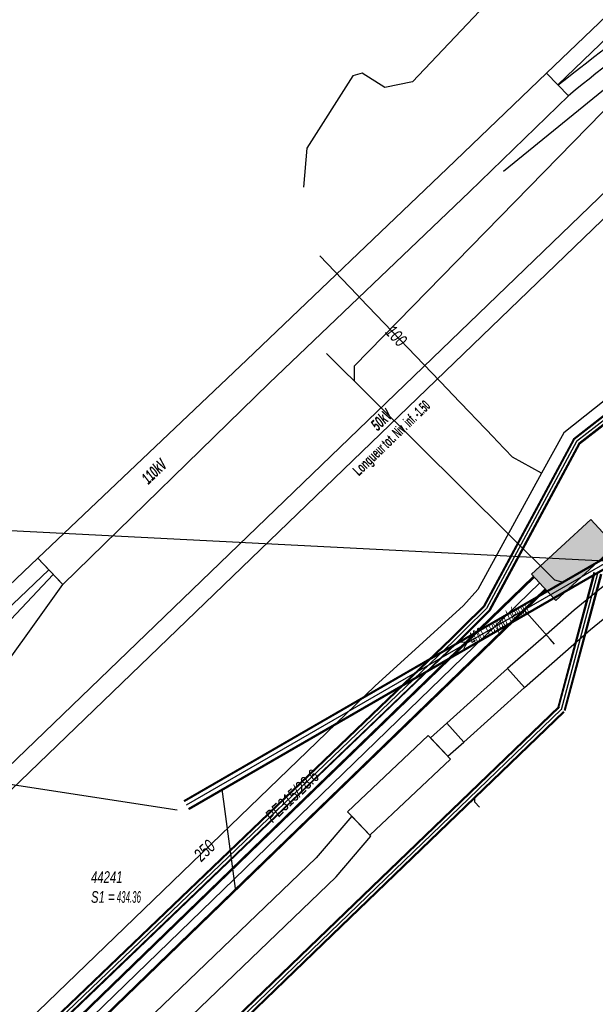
# Model space of a CAD drawing. Header units: metres. Extents: x 2695563 to 2696938, y 1260544 to 1262032.
# Tile 220 of 256: x 2696272 to 2696297, y 1261537 to 1261580. Entities that reach past the tile are written whole.
import ezdxf

# ---------------------------------------------------------------- set-up
doc = ezdxf.new("R2010")
doc.units = ezdxf.units.M
doc.header["$LTSCALE"] = 100
doc.linetypes.add('AUSGEZOGEN', pattern=[0])
for name, color, linetype in [('Eau portable_Cadastre des conduites_Conduite', 171, 'AUSGEZOGEN'), ('Eau potable_Cadastre des conduites_Conduite_Texte', 171, 'AUSGEZOGEN'), ('EU_Cadastre des conduites', 24, 'AUSGEZOGEN'), ('EU_Cadastre des conduites – Texte', 7, 'AUSGEZOGEN'), ('EU_Cadastre des conduites_Regard normalisé – Texte', 24, 'AUSGEZOGEN'), ('Gaz_Cadastre des conduites_Conduite', 32, 'AUSGEZOGEN'), ('Gaz_Cadastre des conduites_Conduite_Texte', 32, 'AUSGEZOGEN'), ('Réseau électrique_Cadastre des conduite_Bord du tracé', 1, 'AUSGEZOGEN'), ('Réseau électrique_Cadastre des conduite_Tronçon de tracé', 1, 'AUSGEZOGEN'), ('Réseau électrique_Cadastre des conduite_Tronçon de tracé_Texte', 1, 'AUSGEZOGEN'), ('Réseau électrique_Cadastre des conduites_Ouvrage_Surface-Ligne-Point', 1, 'AUSGEZOGEN'), ('Réseau électrique_Point altimétrique_Texte', 7, 'AUSGEZOGEN'), ('Télécommunications_SW_Cadastre des conduites_Bord du tracé', 94, 'AUSGEZOGEN'), ('Télécommunications_SW_Cadastre des conduites_Ouvrage', 94, 'AUSGEZOGEN')]:
    doc.layers.add(name, color=color, linetype=linetype)
doc.styles.add('ARIAL', font='arial.ttf')
doc.styles.add('ARIALNARROW', font='ARIALN.TTF')
pattern_1 = [(0, (2708005, 1273150), (6075, 6075), [6075, -6075]), (90, (2708005, 1273150), (-6075, 6075), [6075, -6075])]

# ---------------------------------------------------------------- blocks, each defined once
blk = doc.blocks.new('COMPLEXOBJECT_1661')
at = {"layer": 'Réseau électrique_Cadastre des conduite_Bord du tracé', "color": 1, "linetype": 'AUSGEZOGEN', "transparency": 33554687}
blk.add_line((6294.36, 11577.223), (6294.801, 11576.77), dxfattribs=at)
blk.add_lwpolyline([(6304.723, 11583.844), (6307.823, 11586.032), (6308.112, 11586.97), (6304.383, 11584.338)], dxfattribs=at)
for centre, radius, start, end in [((6361.17, 11493.745), 106.92, 122.08092, 125.34101), ((6361.357, 11493.523), 106.608, 122.08904, 125.35389), ((6362.386, 11492.092), 108.972, 125.35967, 128.62724), ((6345.527, 11515.093), 79.857, 125.04574, 129.43586)]:
    blk.add_arc(centre, radius, start, end, dxfattribs=at)
blk = doc.blocks.new('COMPLEXOBJECT_1705')
at = {"layer": 'Réseau électrique_Cadastre des conduite_Bord du tracé', "color": 1, "linetype": 'AUSGEZOGEN', "transparency": 33554687}
blk.add_line((6310.203, 11565.854), (6308.609, 11564.732), dxfattribs=at)
for points in [[(6309.308, 11563.687), (6310.929, 11564.608), (6310.203, 11565.854)], [(6304.182, 11561.748), (6302.841, 11560.735), (6300.174, 11558.567), (6297.338, 11556.321), (6295.044, 11554.455), (6293.834, 11553.388), (6292.164, 11551.92), (6292.899, 11551.101), (6294.561, 11552.562), (6295.755, 11553.615), (6298.027, 11555.463), (6300.863, 11557.709), (6303.52, 11559.869), (6304.82, 11560.852)]]:
    blk.add_lwpolyline(points, dxfattribs=at)
for centre, radius, start, end in [((6285.139, 11598.833), 41.397, 301.6315, 304.5375), ((6329.046, 11528.512), 41.507, 122.3265, 126.7999), ((6258.166, 11650.154), 100.459, 299.38757, 300.60259), ((6319.77, 11541.387), 24.544, 120.0945, 127.5254)]:
    blk.add_arc(centre, radius, start, end, dxfattribs=at)

msp = doc.modelspace()

# ---------------------------------------------------------------- hatches: boundary and pattern name
at = {"layer": 'Réseau électrique_Cadastre des conduite_Bord du tracé', "lineweight": 18, "transparency": 33554687}
h = msp.add_hatch(dxfattribs=at)
h.set_pattern_fill('MUSTER', color=1, scale=6075, style=0, pattern_type=2)
h.set_pattern_definition(pattern_1)
h.paths.add_polyline_path([(2696311.104, 1261593.193), (2696307.189, 1261589.509), (2696297.761, 1261580.378), (2696294.819, 1261577.564), (2696295.303, 1261577.058), (2696298.247, 1261579.873), (2696307.672, 1261589.003), (2696311.584, 1261592.683)], flags=0)
h = msp.add_hatch(dxfattribs=at)
h.set_pattern_fill('MUSTER', color=1, scale=6075, style=0, pattern_type=2)
h.set_pattern_definition(pattern_1)
h.paths.add_polyline_path([(2696295.771, 1261576.58), (2696295.924, 1261576.705), (2696296.077, 1261576.83), (2696296.23, 1261576.954), (2696296.383, 1261577.078), (2696296.537, 1261577.202), (2696296.691, 1261577.325), (2696296.846, 1261577.448), (2696297, 1261577.571), (2696297.155, 1261577.693), (2696297.311, 1261577.815), (2696297.466, 1261577.936), (2696297.622, 1261578.057), (2696297.779, 1261578.178), (2696297.935, 1261578.298), (2696298.092, 1261578.418), (2696298.249, 1261578.537), (2696298.407, 1261578.656), (2696298.564, 1261578.775), (2696298.722, 1261578.893), (2696298.881, 1261579.011), (2696299.039, 1261579.129), (2696299.198, 1261579.246), (2696299.357, 1261579.363), (2696299.517, 1261579.479), (2696299.677, 1261579.595), (2696299.837, 1261579.71), (2696299.997, 1261579.825), (2696300.157, 1261579.94), (2696300.318, 1261580.055), (2696300.48, 1261580.168), (2696300.641, 1261580.282), (2696300.801, 1261580.395), (2696300.961, 1261580.508), (2696301.121, 1261580.621), (2696301.282, 1261580.733), (2696301.443, 1261580.845), (2696301.604, 1261580.957), (2696301.765, 1261581.068), (2696301.926, 1261581.18), (2696302.088, 1261581.291), (2696302.25, 1261581.401), (2696302.412, 1261581.511), (2696302.574, 1261581.621), (2696302.736, 1261581.731), (2696302.899, 1261581.84), (2696303.062, 1261581.95), (2696303.225, 1261582.058), (2696303.388, 1261582.167), (2696303.551, 1261582.275), (2696303.715, 1261582.383), (2696303.878, 1261582.49), (2696304.042, 1261582.598), (2696304.207, 1261582.705), (2696304.371, 1261582.811), (2696304.536, 1261582.918), (2696304.7, 1261583.024), (2696304.865, 1261583.13), (2696305.03, 1261583.235), (2696305.196, 1261583.34), (2696305.361, 1261583.445), (2696305.527, 1261583.55), (2696305.693, 1261583.654), (2696308.793, 1261585.842), (2696309.082, 1261586.78), (2696305.353, 1261584.148), (2696305.187, 1261584.044), (2696305.021, 1261583.939), (2696304.855, 1261583.834), (2696304.689, 1261583.729), (2696304.524, 1261583.623), (2696304.359, 1261583.517), (2696304.194, 1261583.411), (2696304.029, 1261583.304), (2696303.864, 1261583.198), (2696303.7, 1261583.09), (2696303.536, 1261582.983), (2696303.372, 1261582.875), (2696303.208, 1261582.767), (2696303.044, 1261582.659), (2696302.881, 1261582.55), (2696302.717, 1261582.441), (2696302.554, 1261582.332), (2696302.391, 1261582.223), (2696302.229, 1261582.113), (2696302.066, 1261582.003), (2696301.904, 1261581.892), (2696301.742, 1261581.782), (2696301.58, 1261581.671), (2696301.419, 1261581.559), (2696301.257, 1261581.448), (2696301.096, 1261581.336), (2696300.935, 1261581.224), (2696300.774, 1261581.111), (2696300.614, 1261580.998), (2696300.453, 1261580.885), (2696300.293, 1261580.772), (2696300.13, 1261580.656), (2696299.966, 1261580.539), (2696299.803, 1261580.423), (2696299.641, 1261580.306), (2696299.478, 1261580.188), (2696299.316, 1261580.071), (2696299.154, 1261579.953), (2696298.992, 1261579.834), (2696298.83, 1261579.716), (2696298.669, 1261579.597), (2696298.508, 1261579.478), (2696298.347, 1261579.358), (2696298.186, 1261579.239), (2696298.025, 1261579.118), (2696297.865, 1261578.998), (2696297.705, 1261578.878), (2696297.545, 1261578.757), (2696297.385, 1261578.635), (2696297.226, 1261578.514), (2696297.067, 1261578.392), (2696296.908, 1261578.27), (2696296.749, 1261578.148), (2696296.59, 1261578.025), (2696296.432, 1261577.902), (2696296.274, 1261577.779), (2696296.116, 1261577.655), (2696295.958, 1261577.531), (2696295.801, 1261577.407), (2696295.644, 1261577.283), (2696295.487, 1261577.158), (2696295.33, 1261577.033)], flags=0)
h = msp.add_hatch(dxfattribs=at)
h.set_pattern_fill('MUSTER', color=1, scale=6075, style=0, pattern_type=2)
h.set_pattern_definition(pattern_1)
h.paths.add_polyline_path([(2696262.779, 1261537.976), (2696305.24, 1261578.908), (2696304.685, 1261579.484), (2696263.022, 1261539.321)], flags=0)
h = msp.add_hatch(dxfattribs=at)
h.set_pattern_fill('MUSTER', color=1, scale=6075, style=0, pattern_type=2)
h.set_pattern_definition(pattern_1)
h.paths.add_polyline_path([(2696294.819, 1261577.564), (2696290.505, 1261573.417), (2696281.822, 1261565.126), (2696272.755, 1261556.523), (2696273.845, 1261555.383), (2696282.791, 1261564.116), (2696291.476, 1261572.408), (2696295.771, 1261576.58)], flags=0)
h = msp.add_hatch(dxfattribs=at)
h.set_pattern_fill('MUSTER', color=1, scale=6075, style=0, pattern_type=2)
h.set_pattern_definition(pattern_1)
h.paths.add_polyline_path([(2696311.173, 1261565.664), (2696309.579, 1261564.542), (2696309.523, 1261564.504), (2696309.467, 1261564.465), (2696309.411, 1261564.427), (2696309.355, 1261564.389), (2696309.299, 1261564.351), (2696309.243, 1261564.313), (2696309.187, 1261564.275), (2696309.131, 1261564.238), (2696309.074, 1261564.2), (2696309.018, 1261564.163), (2696308.962, 1261564.125), (2696308.905, 1261564.088), (2696308.848, 1261564.051), (2696308.792, 1261564.013), (2696308.735, 1261563.976), (2696308.678, 1261563.939), (2696308.622, 1261563.902), (2696308.565, 1261563.866), (2696308.508, 1261563.829), (2696308.451, 1261563.792), (2696308.394, 1261563.756), (2696308.337, 1261563.719), (2696308.279, 1261563.683), (2696308.222, 1261563.647), (2696308.165, 1261563.611), (2696308.108, 1261563.575), (2696308.05, 1261563.539), (2696307.993, 1261563.503), (2696307.935, 1261563.467), (2696307.878, 1261563.432), (2696307.82, 1261563.396), (2696307.732, 1261563.34), (2696307.644, 1261563.284), (2696307.556, 1261563.227), (2696307.468, 1261563.171), (2696307.38, 1261563.114), (2696307.293, 1261563.057), (2696307.205, 1261562.999), (2696307.118, 1261562.942), (2696307.031, 1261562.884), (2696306.944, 1261562.826), (2696306.857, 1261562.768), (2696306.77, 1261562.709), (2696306.684, 1261562.651), (2696306.597, 1261562.592), (2696306.511, 1261562.533), (2696306.425, 1261562.473), (2696306.339, 1261562.414), (2696306.253, 1261562.354), (2696306.168, 1261562.294), (2696306.082, 1261562.234), (2696305.997, 1261562.174), (2696305.912, 1261562.113), (2696305.827, 1261562.052), (2696305.742, 1261561.991), (2696305.657, 1261561.93), (2696305.572, 1261561.868), (2696305.488, 1261561.807), (2696305.404, 1261561.745), (2696305.32, 1261561.683), (2696305.236, 1261561.621), (2696305.152, 1261561.558), (2696303.811, 1261560.545), (2696301.144, 1261558.377), (2696298.308, 1261556.131), (2696296.014, 1261554.265), (2696294.804, 1261553.198), (2696293.134, 1261551.73), (2696293.869, 1261550.911), (2696295.531, 1261552.372), (2696296.725, 1261553.425), (2696298.997, 1261555.273), (2696301.833, 1261557.519), (2696304.49, 1261559.679), (2696305.79, 1261560.662), (2696305.872, 1261560.724), (2696305.953, 1261560.786), (2696306.035, 1261560.848), (2696306.118, 1261560.909), (2696306.2, 1261560.97), (2696306.283, 1261561.031), (2696306.366, 1261561.091), (2696306.45, 1261561.151), (2696306.533, 1261561.211), (2696306.617, 1261561.27), (2696306.701, 1261561.329), (2696306.786, 1261561.388), (2696306.87, 1261561.446), (2696306.955, 1261561.504), (2696307.04, 1261561.561), (2696307.125, 1261561.618), (2696307.211, 1261561.675), (2696307.297, 1261561.732), (2696307.383, 1261561.788), (2696307.469, 1261561.843), (2696307.556, 1261561.899), (2696307.642, 1261561.954), (2696307.729, 1261562.008), (2696307.816, 1261562.063), (2696307.904, 1261562.116), (2696307.992, 1261562.17), (2696308.079, 1261562.223), (2696308.167, 1261562.276), (2696308.256, 1261562.328), (2696308.344, 1261562.38), (2696308.433, 1261562.432), (2696308.493, 1261562.466), (2696308.553, 1261562.5), (2696308.613, 1261562.533), (2696308.672, 1261562.567), (2696308.732, 1261562.601), (2696308.792, 1261562.635), (2696308.852, 1261562.669), (2696308.911, 1261562.703), (2696308.971, 1261562.737), (2696309.031, 1261562.771), (2696309.09, 1261562.805), (2696309.15, 1261562.84), (2696309.209, 1261562.874), (2696309.269, 1261562.908), (2696309.329, 1261562.942), (2696309.388, 1261562.977), (2696309.448, 1261563.011), (2696309.507, 1261563.046), (2696309.566, 1261563.08), (2696309.626, 1261563.115), (2696309.685, 1261563.149), (2696309.745, 1261563.184), (2696309.804, 1261563.218), (2696309.863, 1261563.253), (2696309.923, 1261563.288), (2696309.982, 1261563.323), (2696310.041, 1261563.357), (2696310.1, 1261563.392), (2696310.16, 1261563.427), (2696310.219, 1261563.462), (2696310.278, 1261563.497), (2696311.899, 1261564.418)], flags=0)
h = msp.add_hatch(dxfattribs=at)
h.set_pattern_fill('MUSTER', color=1, scale=6075, style=0, pattern_type=2)
h.set_pattern_definition(pattern_1)
h.paths.add_polyline_path([(2696262.937, 1261546.191), (2696273.238, 1261556.016), (2696272.755, 1261556.523), (2696262.454, 1261546.698)], flags=0)
h = msp.add_hatch(dxfattribs=at)
h.set_pattern_fill('MUSTER', color=1, scale=6075, style=0, pattern_type=2)
h.set_pattern_definition(pattern_1)
h.paths.add_polyline_path([(2696270.251, 1261550.362), (2696273.845, 1261555.383), (2696273.428, 1261555.818), (2696269.288, 1261551.426)], flags=0)
h = msp.add_hatch(dxfattribs=at)
h.set_pattern_fill('MUSTER', color=1, scale=6075, style=0, pattern_type=2)
h.set_pattern_definition(pattern_1)
h.paths.add_polyline_path([(2696291.231, 1261548.546), (2696293.869, 1261550.911), (2696293.134, 1261551.73), (2696290.496, 1261549.365)], flags=0)
h = msp.add_hatch(dxfattribs=at)
h.set_pattern_fill('MUSTER', color=1, scale=6075, style=0, pattern_type=2)
h.set_pattern_definition(pattern_1)
h.paths.add_polyline_path([(2696290.542, 1261547.928), (2696291.231, 1261548.546), (2696290.496, 1261549.365), (2696289.788, 1261548.729)], flags=0)
h = msp.add_hatch(dxfattribs=at)
h.set_pattern_fill('MUSTER', color=1, scale=6075, style=0, pattern_type=2)
h.set_pattern_definition(pattern_1)
h.paths.add_polyline_path([(2696286.37, 1261545.331), (2696284.829, 1261543.525), (2696256.104, 1261515.936), (2696254.998, 1261514.863), (2696255.831, 1261513.999), (2696256.937, 1261515.073), (2696285.703, 1261542.701), (2696287.205, 1261544.459)], flags=0)
at = {"layer": 'Réseau électrique_Cadastre des conduites_Ouvrage_Surface-Ligne-Point', "lineweight": 18, "transparency": 33554687}
h = msp.add_hatch(dxfattribs=at)
h.set_pattern_fill('MUSTER', color=1, scale=4050, style=0, pattern_type=2)
h.set_pattern_definition([(0, (2703955, 1269100), (4050, 4050), [4050, -4050]), (90, (2703955, 1269100), (-4050, 4050), [4050, -4050])])
h.paths.add_polyline_path([(2696287.159, 1261544.508), (2696290.66, 1261547.802), (2696289.689, 1261548.834), (2696286.191, 1261545.519)], flags=0)
at = {"layer": 'Télécommunications_SW_Cadastre des conduites_Ouvrage', "transparency": 33554687}
msp.add_hatch(color=7, dxfattribs=at).paths.add_polyline_path([(2696294.168, 1261555.822), (2696295.218, 1261554.682), (2696297.793, 1261557.052), (2696296.743, 1261558.193)])

# ---------------------------------------------------------------- linework, layer by layer
at = {"layer": 'Eau portable_Cadastre des conduites_Conduite', "color": 7, "linetype": 'AUSGEZOGEN', "transparency": 33554687}
msp.add_line((2696286.61, 1261567.939), (2696284.988, 1261569.633), dxfattribs=at)
for points in [[(2696324.349, 1261579.462), (2696323.824, 1261579.172), (2696302.299, 1261567.3), (2696295.577, 1261561.962), (2696294.603, 1261560.208), (2696291.842, 1261555.163), (2696291.224, 1261554.475)], [(2696292.683, 1261561.595), (2696292.516, 1261561.77), (2696290.748, 1261563.616), (2696290.541, 1261563.833), (2696286.738, 1261567.805), (2696286.61, 1261567.939)], [(2696294.603, 1261560.208), (2696293.351, 1261560.898), (2696292.683, 1261561.595)], [(2696291.224, 1261554.475), (2696287.378, 1261550.972), (2696270.665, 1261534.855)]]:
    msp.add_lwpolyline(points, dxfattribs=at)
at = {"layer": 'EU_Cadastre des conduites', "color": 24, "linetype": 'AUSGEZOGEN', "transparency": 33554687}
for p, q in [((2696292.947, 1261573.309), (2696301.672, 1261580.4)), ((2696281.338, 1261542.189), (2696280.75, 1261546.496))]:
    msp.add_line(p, q, dxfattribs=at)
at = {"layer": 'EU_Cadastre des conduites', "linetype": 'AUSGEZOGEN', "transparency": 33554687}
for p, q in [((2696279.099, 1261546.013), (2696298.286, 1261557.101)), ((2696279.109, 1261545.996), (2696298.296, 1261557.083)), ((2696279.119, 1261545.979), (2696298.306, 1261557.066)), ((2696279.299, 1261545.667), (2696298.486, 1261556.754)), ((2696279.309, 1261545.65), (2696298.496, 1261556.737)), ((2696279.319, 1261545.633), (2696298.506, 1261556.719)), ((2696295.303, 1261550.008), (2696296.884, 1261555.915)), ((2696295.322, 1261550.003), (2696296.903, 1261555.91)), ((2696295.341, 1261549.998), (2696296.922, 1261555.905)), ((2696295.593, 1261549.93), (2696297.174, 1261555.837)), ((2696295.612, 1261549.925), (2696297.193, 1261555.832)), ((2696295.631, 1261549.92), (2696297.212, 1261555.827)), ((2696284.916, 1261540.037), (2696295.353, 1261550.09)), ((2696284.93, 1261540.023), (2696295.367, 1261550.076)), ((2696284.944, 1261540.009), (2696295.381, 1261550.062)), ((2696285.124, 1261539.821), (2696295.561, 1261549.874)), ((2696285.138, 1261539.807), (2696295.575, 1261549.86)), ((2696285.152, 1261539.793), (2696295.589, 1261549.846)), ((2696260.272, 1261516.325), (2696284.916, 1261540.037)), ((2696260.286, 1261516.311), (2696284.93, 1261540.023)), ((2696260.3, 1261516.297), (2696284.944, 1261540.009)), ((2696260.48, 1261516.109), (2696285.124, 1261539.821)), ((2696260.494, 1261516.095), (2696285.138, 1261539.807)), ((2696260.508, 1261516.081), (2696285.152, 1261539.793))]:
    msp.add_line(p, q, dxfattribs=at)
at = {"layer": 'EU_Cadastre des conduites', "color": 255, "transparency": 33554687}
for p, q in [((2696279.209, 1261545.823), (2696298.396, 1261556.91)), ((2696295.467, 1261549.964), (2696297.048, 1261555.871)), ((2696285.034, 1261539.915), (2696295.471, 1261549.968)), ((2696260.39, 1261516.203), (2696285.034, 1261539.915))]:
    msp.add_line(p, q, dxfattribs=at)
at = {"layer": 'EU_Cadastre des conduites', "color": 24, "linetype": 'AUSGEZOGEN', "transparency": 33554687}
for points in [[(2696294.333, 1261582.765), (2696294.029, 1261582.494), (2696289.012, 1261577.181), (2696287.81, 1261576.932), (2696286.825, 1261577.56), (2696286.421, 1261577.445), (2696284.426, 1261574.31), (2696284.281, 1261572.617)], [(2696301.672, 1261580.4), (2696286.485, 1261564.852), (2696286.485, 1261564.221)], [(2696285.277, 1261565.395), (2696295.169, 1261555.58), (2696295.546, 1261555.485)], [(2696261.83, 1261548.359), (2696262.344, 1261548.129), (2696278.808, 1261545.601)], [(2696291.917, 1261545.721), (2696291.704, 1261545.941), (2696291.704, 1261546.128)]]:
    msp.add_lwpolyline(points, dxfattribs=at)
at = {"layer": 'Gaz_Cadastre des conduites_Conduite', "linetype": 'AUSGEZOGEN', "transparency": 33554687}
for p, q in [((2696302.603, 1261566.862), (2696295.99, 1261561.688)), ((2696302.614, 1261566.846), (2696296.005, 1261561.676)), ((2696302.624, 1261566.831), (2696296.019, 1261561.663)), ((2696302.77, 1261566.611), (2696296.225, 1261561.491)), ((2696302.78, 1261566.596), (2696296.239, 1261561.478)), ((2696302.791, 1261566.58), (2696296.254, 1261561.466)), ((2696295.99, 1261561.688), (2696292.081, 1261554.435)), ((2696296.005, 1261561.676), (2696292.097, 1261554.424)), ((2696296.019, 1261561.663), (2696292.112, 1261554.412)), ((2696296.225, 1261561.491), (2696292.324, 1261554.254)), ((2696296.239, 1261561.478), (2696292.339, 1261554.242)), ((2696296.254, 1261561.466), (2696292.355, 1261554.231)), ((2696292.081, 1261554.435), (2696291.193, 1261553.556)), ((2696292.097, 1261554.424), (2696291.207, 1261553.543)), ((2696292.112, 1261554.412), (2696291.22, 1261553.529)), ((2696292.324, 1261554.254), (2696291.404, 1261553.343)), ((2696292.339, 1261554.242), (2696291.417, 1261553.329)), ((2696292.355, 1261554.231), (2696291.431, 1261553.316)), ((2696290.976, 1261553.342), (2696290.687, 1261553.056)), ((2696290.989, 1261553.329), (2696290.7, 1261553.042)), ((2696291.003, 1261553.315), (2696290.713, 1261553.029)), ((2696291.193, 1261553.556), (2696290.977, 1261553.342)), ((2696291.207, 1261553.543), (2696290.99, 1261553.329)), ((2696291.22, 1261553.529), (2696291.003, 1261553.315)), ((2696291.404, 1261553.343), (2696291.187, 1261553.129)), ((2696291.417, 1261553.329), (2696291.2, 1261553.115)), ((2696291.431, 1261553.316), (2696291.213, 1261553.102)), ((2696290.687, 1261553.056), (2696242.023, 1261506.428)), ((2696290.7, 1261553.042), (2696242.036, 1261506.414)), ((2696290.713, 1261553.029), (2696242.049, 1261506.401)), ((2696290.897, 1261552.841), (2696242.231, 1261506.211)), ((2696290.91, 1261552.828), (2696242.244, 1261506.198)), ((2696291.187, 1261553.129), (2696290.897, 1261552.841)), ((2696291.201, 1261553.115), (2696290.91, 1261552.828)), ((2696291.214, 1261553.102), (2696290.923, 1261552.814)), ((2696290.923, 1261552.814), (2696242.257, 1261506.184))]:
    msp.add_line(p, q, dxfattribs=at)
at = {"layer": 'Gaz_Cadastre des conduites_Conduite', "color": 255, "linetype": 'AUSGEZOGEN', "transparency": 33554687}
for p, q in [((2696302.697, 1261566.721), (2696296.122, 1261561.577)), ((2696296.122, 1261561.577), (2696292.218, 1261554.333)), ((2696292.218, 1261554.333), (2696291.312, 1261553.436)), ((2696291.312, 1261553.436), (2696291.095, 1261553.222)), ((2696290.805, 1261552.935), (2696242.14, 1261506.306)), ((2696291.095, 1261553.222), (2696290.805, 1261552.935))]:
    msp.add_line(p, q, dxfattribs=at)
at = {"layer": 'Réseau électrique_Cadastre des conduite_Bord du tracé', "color": 1, "linetype": 'AUSGEZOGEN', "transparency": 33554687}
for points in [[(2696311.104, 1261593.193), (2696307.189, 1261589.509), (2696297.761, 1261580.378), (2696294.819, 1261577.564), (2696295.303, 1261577.058), (2696298.247, 1261579.873), (2696307.672, 1261589.003), (2696311.584, 1261592.683), (2696311.104, 1261593.193)], [(2696262.779, 1261537.976), (2696305.24, 1261578.908), (2696304.685, 1261579.484), (2696263.022, 1261539.321), (2696262.779, 1261537.976)], [(2696294.819, 1261577.564), (2696290.505, 1261573.417), (2696281.822, 1261565.126), (2696272.755, 1261556.523), (2696273.845, 1261555.383), (2696282.791, 1261564.116), (2696291.476, 1261572.408), (2696295.771, 1261576.58), (2696294.819, 1261577.564)], [(2696262.937, 1261546.191), (2696273.238, 1261556.016), (2696272.755, 1261556.523), (2696262.454, 1261546.698), (2696262.937, 1261546.191)], [(2696270.251, 1261550.362), (2696273.845, 1261555.383), (2696273.428, 1261555.818), (2696269.288, 1261551.426), (2696270.251, 1261550.362)], [(2696291.231, 1261548.546), (2696293.869, 1261550.911), (2696293.134, 1261551.73), (2696290.496, 1261549.365), (2696291.231, 1261548.546)], [(2696290.542, 1261547.928), (2696291.231, 1261548.546), (2696290.496, 1261549.365), (2696289.788, 1261548.729), (2696290.542, 1261547.928)], [(2696286.37, 1261545.331), (2696284.829, 1261543.525), (2696256.104, 1261515.936), (2696254.998, 1261514.863), (2696255.831, 1261513.999), (2696256.937, 1261515.073), (2696285.703, 1261542.701), (2696287.205, 1261544.459), (2696286.37, 1261545.331)]]:
    msp.add_lwpolyline(points, close=True, dxfattribs=at)
at = {"layer": 'Réseau électrique_Cadastre des conduite_Tronçon de tracé', "color": 1, "linetype": 'AUSGEZOGEN', "transparency": 33554687}
for p, q in [((2696302.833, 1261556.108), (2696288.849, 1261556.826)), ((2696294.973, 1261553.007), (2696293.853, 1261554.287)), ((2696295.167, 1261552.785), (2696294.973, 1261553.007))]:
    msp.add_line(p, q, dxfattribs=at)
at = {"layer": 'Réseau électrique_Cadastre des conduites_Ouvrage_Surface-Ligne-Point', "color": 1, "linetype": 'AUSGEZOGEN', "transparency": 33554687}
msp.add_line((2696288.849, 1261556.826), (2696266.835, 1261557.957), dxfattribs=at)
msp.add_lwpolyline([(2696287.159, 1261544.508), (2696290.66, 1261547.802), (2696289.689, 1261548.834), (2696286.191, 1261545.519), (2696287.159, 1261544.508)], close=True, dxfattribs=at)
at = {"layer": 'Télécommunications_SW_Cadastre des conduites_Bord du tracé', "linetype": 'AUSGEZOGEN', "transparency": 33554687}
for p, q in [((2696294.242, 1261555.727), (2696236.823, 1261500.098)), ((2696294.26, 1261555.708), (2696236.841, 1261500.079)), ((2696294.278, 1261555.69), (2696236.859, 1261500.061)), ((2696294.764, 1261555.188), (2696237.345, 1261499.559)), ((2696294.782, 1261555.17), (2696237.363, 1261499.541)), ((2696294.8, 1261555.151), (2696237.381, 1261499.522))]:
    msp.add_line(p, q, dxfattribs=at)
at = {"layer": 'Télécommunications_SW_Cadastre des conduites_Bord du tracé', "color": 255, "transparency": 33554687}
msp.add_line((2696294.521, 1261555.439), (2696237.102, 1261499.81), dxfattribs=at)
at = {"layer": 'Télécommunications_SW_Cadastre des conduites_Ouvrage', "color": 94, "transparency": 33554687}
msp.add_lwpolyline([(2696294.168, 1261555.822), (2696295.218, 1261554.682), (2696297.793, 1261557.052), (2696296.743, 1261558.193), (2696294.168, 1261555.822)], close=True, dxfattribs=at)

# ---------------------------------------------------------------- block references
at = {"layer": 'Réseau électrique_Cadastre des conduite_Bord du tracé', "color": 1, "linetype": 'AUSGEZOGEN', "lineweight": -3, "transparency": 33554687}
for name in ['COMPLEXOBJECT_1661', 'COMPLEXOBJECT_1705']:
    msp.add_blockref(name, (2690000.97, 1249999.81), dxfattribs=at)

# ---------------------------------------------------------------- texts
at = {"layer": 'Eau potable_Cadastre des conduites_Conduite_Texte', "color": 7, "transparency": 33554687, "char_height": 0.55426, "attachment_point": 5, "style": 'ARIAL'}
for s, insert, width, rotation in [('\\A1;{\\fArial|i1|b0;\\H0.554263;\\W0.700000;\\C7;100}\\P', (2696288.302, 1261566.163), 1.10014, 313.7535), ('\\A1;{\\fArial|i1|b0;\\H0.554263;\\W0.700000;\\C7;250}\\P', (2696279.989, 1261543.838), 1.10633, 43.9596)]:
    msp.add_mtext(s, dxfattribs=dict(at, insert=insert, width=width, rotation=rotation))
at = {"layer": 'EU_Cadastre des conduites – Texte', "color": 24, "transparency": 33554687, "insert": (2696292.573, 1261553.507), "char_height": 0.55705, "width": 6, "attachment_point": 5, "rotation": 30.942, "style": 'ARIAL'}
msp.add_mtext('\\A1;{\\fArial|b0|i1|c0|p34;\\W0.7;> \\W0.49;400 Tuyau béton}', dxfattribs=at)
at = {"layer": 'EU_Cadastre des conduites_Regard normalisé – Texte', "color": 24, "transparency": 33554687, "insert": (2696275.067, 1261542.943), "char_height": 0.50641, "width": 2.81173, "attachment_point": 1, "line_spacing_factor": 1.024096, "style": 'ARIAL'}
msp.add_mtext('\\A1;{\\fArial|b0|i1|c0|p34;\\W0.69464;44241}\\P{\\fArial|b0|i1|c0|p34;\\H0.99721x;\\W0.69464;S1 =\\W0.48625; 434.36}', dxfattribs=at)
at = {"layer": 'Gaz_Cadastre des conduites_Conduite_Texte', "color": 32, "transparency": 33554687, "insert": (2696283.787, 1261546.203), "char_height": 0.55825, "width": 3.05968, "attachment_point": 5, "rotation": 43.776, "style": 'ARIAL'}
msp.add_mtext('\\A1;{\\fArial|i1|b0;\\H0.558250;\\W0.700000;\\C32;PE315/28.6}\\P', dxfattribs=at)
at = {"layer": 'Réseau électrique_Cadastre des conduite_Tronçon de tracé_Texte', "color": 1, "transparency": 33554687, "char_height": 0.5075, "attachment_point": 5, "style": 'ARIALNARROW'}
for s, insert, width, rotation in [('\\A1;{\\fArial Narrow|i1|b1;\\H0.507500;\\W0.700000;\\C1;50kV}\\P', (2696287.667, 1261562.521), 1.1278, 43.9497), ('\\A1;{\\fArial Narrow|i1|b1;\\H0.507500;\\W0.700000;\\C1;110kV}\\P', (2696277.807, 1261560.283), 1.34542, 43.9038)]:
    msp.add_mtext(s, dxfattribs=dict(at, insert=insert, width=width, rotation=rotation))
at = {"layer": 'Réseau électrique_Point altimétrique_Texte', "color": 1, "transparency": 33554687, "insert": (2696287.936, 1261561.9), "char_height": 0.45675, "width": 6, "attachment_point": 2, "rotation": 43.9497, "style": 'ARIALNARROW'}
msp.add_mtext('\\A1;{\\fArial Narrow|b1|i0|c0|p34;\\W0.7;Longue\\W0.49;ur t\\W0.7;ot.\\W0.49; Niv. inf. -1.50}', dxfattribs=at)

doc.saveas('drawing.dxf')
